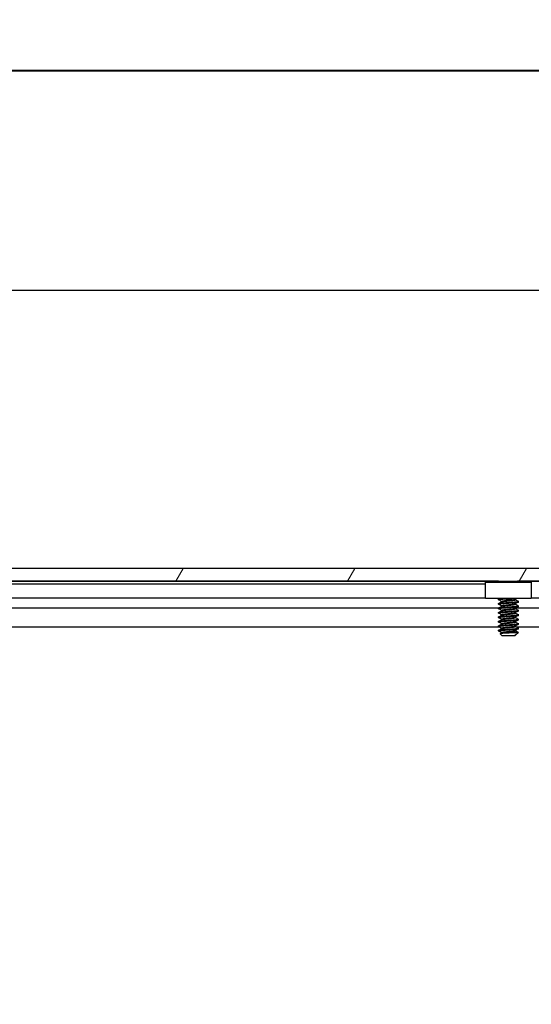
# Model space of a CAD drawing. Header units: millimetres. Extents: x 64 to 1798, y 64 to 1382.
# Tile 33 of 76: x 265 to 338, y 1242 to 1382. Entities that reach past the tile are written whole.
import ezdxf

# ---------------------------------------------------------------- set-up
doc = ezdxf.new("R2010")
doc.units = ezdxf.units.MM
doc.header["$LTSCALE"] = 6.666667
for name, color, linetype, lineweight in [('Border (ANSI)', 7, 'Continuous', 40), ('Dimension (ANSI)', 7, 'Continuous', 25), ('Hatch (ANSI)', 7, 'Continuous', 18), ('Visible (ANSI)', 7, 'Continuous', 25)]:
    doc.layers.add(name, color=color, linetype=linetype, lineweight=lineweight)
doc.styles.add('Note Text (ANSI)', font='tahoma.ttf')
doc.dimstyles.new('Default - mm (ANSI)', dxfattribs={"dimscale": 6.666667, "dimtxt": 1.75, "dimasz": 1.5, "dimexe": 2, "dimexo": 1, "dimgap": 0.8, "dimtad": 0, "dimtih": 1, "dimtoh": 1, "dimrnd": 1e-08, "dimzin": 0, "dimdsep": 46, "dimtxsty": 'Note Text (ANSI)', "dimblk": 'Filled-2', "dimcen": 0.09, "dimdle": 10, "dimclrd": 256, "dimclre": 256, "dimclrt": 256, "dimadec": 1, "dimazin": 0, "dimtfac": 1.741714, "dimtofl": 0, "dimtmove": 0, "dimatfit": 3, "dimldrblk": 'Filled-1', "dimfxl": 1, "dimtolj": 1, "dimtzin": 0, "dimlwd": -1, "dimlwe": -1, "dimarcsym": 0})

# ---------------------------------------------------------------- blocks, each defined once
blk = doc.blocks.new('Borders Default Border')
at = {"layer": 'Border (ANSI)', "flags": 128}
blk.add_lwpolyline([(9.652, 9.652), (9.652, 206.248), (269.748, 206.248), (269.748, 9.652), (9.652, 9.652)], dxfattribs=at)
blk = doc.blocks.new('Filled-2')
at = {"color": 0}
for p, q in [((0, 0), (-1, 0.167)), ((-1, 0.167), (-1, -0.167)), ((-1, 0), (0, 0)), ((-1, -0.167), (0, 0))]:
    blk.add_line(p, q, dxfattribs=at)
at = {"color": 0, "flags": 128}
blk.add_lwpolyline([(-1, -0.167), (0, 0), (-1, 0.167), (-1, -0.167)], dxfattribs=at)
at = {"color": 0}
blk.add_solid([(-1, -0.167), (0, 0), (-1, 0.167), (-1, -0.167)], dxfattribs=at)
blk = doc.blocks.new('*D14')
at = {"layer": 'Defpoints', "color": 0, "transparency": 16777216}
for p in [(644.1, 1343.69), (228.8, 1295.74), (644.1, 1295.74)]:
    blk.add_point(p, dxfattribs=at)
at = {"layer": 'Dimension (ANSI)', "transparency": 16777216}
for p, q in [((228.8, 1302.4), (228.8, 1357.02)), ((644.1, 1302.4), (644.1, 1357.02)), ((238.8, 1343.69), (388.8, 1343.69)), ((634.1, 1343.69), (484.1, 1343.69))]:
    blk.add_line(p, q, dxfattribs=at)
at = {"layer": 'Dimension (ANSI)', "transparency": 16777216, "xscale": 10, "yscale": 10, "zscale": 10, "rotation": 180}
blk.add_blockref('Filled-2', (228.8, 1343.69), dxfattribs=at)
at = {"layer": 'Dimension (ANSI)', "transparency": 16777216, "xscale": 10, "yscale": 10, "zscale": 10}
blk.add_blockref('Filled-2', (644.1, 1343.69), dxfattribs=at)
at = {"layer": 'Dimension (ANSI)', "transparency": 16777216, "char_height": 11.6667, "attachment_point": 5, "style": 'Note Text (ANSI)'}
for s, insert in [('\\A1; 415.30 mm', (436.45, 1355.1)), ('\\A1;[16.350 in]', (436.45, 1330.72))]:
    blk.add_mtext(s, dxfattribs=dict(at, insert=insert))
blk = doc.blocks.new('Filled-1')
at = {"color": 0}
for p, q in [((0, 0), (-1, 0.333)), ((-1, 0.333), (-1, -0.333)), ((-1, 0), (0, 0)), ((-1, -0.333), (0, 0))]:
    blk.add_line(p, q, dxfattribs=at)
at = {"color": 0, "flags": 128}
blk.add_lwpolyline([(-1, -0.333), (0, 0), (-1, 0.333), (-1, -0.333)], dxfattribs=at)
at = {"color": 0}
blk.add_solid([(-1, -0.333), (0, 0), (-1, 0.333), (-1, -0.333)], dxfattribs=at)

msp = doc.modelspace()

# ---------------------------------------------------------------- hatches: boundary and pattern name
at = {"layer": 'Hatch (ANSI)'}
h = msp.add_hatch(dxfattribs=at)
h.set_pattern_fill('ANSI31', color=256, scale=169.333333, angle=15, style=0)
h.set_pattern_definition([(60, (0, 0), (-18.33087, 10.58333), [])])
h.paths.add_polyline_path([(242.2804, 1304.0576), (241.0612, 1302.6551), (241.0612, 1302.2542), (631.8402, 1302.2542), (631.8402, 1302.6551), (630.621, 1304.0576)])
h.paths.add_polyline_path([(232.73, 1304.0576), (232.73, 1302.2542), (236.9972, 1302.2542), (236.9972, 1302.6551), (235.778, 1304.0576)])
h.paths.add_polyline_path([(640.1714, 1302.2542), (640.1714, 1304.0576), (637.1234, 1304.0576), (635.9042, 1302.6551), (635.9042, 1302.2542)])

# ---------------------------------------------------------------- linework, layer by layer
at = {"layer": 'Visible (ANSI)'}
for p, q in [((630.621, 1304.0576), (242.2804, 1304.0576)), ((333.4283, 1302.2286), (240.3244, 1302.2286)), ((241.0612, 1302.2542), (631.8402, 1302.2542)), ((331.6007, 1301.8476), (244.3998, 1301.8476)), ((331.6007, 1302.0976), (338.1007, 1302.0976)), ((331.6007, 1299.7976), (331.6007, 1302.0976)), ((333.4283, 1302.1526), (333.4283, 1302.232)), ((333.439, 1302.2436), (333.458, 1302.2542)), ((336.0149, 1302.0976), (336.1715, 1302.2542)), ((536.6283, 1302.2286), (336.1459, 1302.2286)), ((338.1007, 1302.0976), (338.1007, 1299.7976)), ((331.6007, 1299.8156), (243.9663, 1299.8156)), ((338.1007, 1299.7976), (331.6007, 1299.7976)), ((333.4283, 1299.6126), (333.4283, 1299.692)), ((333.4283, 1298.9776), (333.4283, 1299.057)), ((333.8579, 1299.3034), (333.8579, 1299.3745)), ((335.8435, 1299.6126), (335.8435, 1299.6838)), ((335.8435, 1298.9776), (335.8435, 1299.0488)), ((336.2731, 1299.2951), (336.2731, 1299.3745)), ((534.8007, 1299.8156), (338.1007, 1299.8156)), ((333.4283, 1298.4117), (240.022, 1298.4117)), ((333.4283, 1298.3426), (333.4283, 1298.422)), ((333.4283, 1297.7076), (333.4283, 1297.787)), ((333.8579, 1298.6684), (333.8579, 1298.7395)), ((333.8579, 1298.0334), (333.8579, 1298.1045)), ((333.8579, 1297.3984), (333.8579, 1297.4695)), ((335.8435, 1298.3426), (335.8435, 1298.4138)), ((536.6283, 1298.4117), (335.8435, 1298.4117)), ((335.8435, 1297.7076), (335.8435, 1297.7788)), ((336.2731, 1298.6601), (336.2731, 1298.7395)), ((336.2731, 1298.0251), (336.2731, 1298.1045)), ((336.2731, 1297.3901), (336.2731, 1297.4695)), ((333.4283, 1297.0726), (333.4283, 1297.152)), ((333.4283, 1296.4376), (333.4283, 1296.517)), ((333.8579, 1296.7634), (333.8579, 1296.8345)), ((333.8579, 1296.1284), (333.8579, 1296.1995)), ((335.8435, 1297.0726), (335.8435, 1297.1438)), ((335.8435, 1296.4376), (335.8435, 1296.5088)), ((336.2731, 1296.7551), (336.2731, 1296.8345)), ((336.2731, 1296.1201), (336.2731, 1296.1995)), ((333.5927, 1295.7051), (240.2103, 1295.7051)), ((333.4283, 1295.8026), (333.4283, 1295.882)), ((333.4283, 1295.1676), (333.4283, 1295.247)), ((333.9045, 1294.5326), (333.6836, 1294.7535)), ((333.8579, 1295.4934), (333.8579, 1295.5645)), ((333.8579, 1294.8584), (333.8579, 1294.9295)), ((335.8646, 1294.6156), (335.8276, 1294.5948)), ((335.8435, 1295.8026), (335.8435, 1295.8738)), ((335.8435, 1295.1676), (335.8435, 1295.2388)), ((335.8435, 1294.5793), (335.8435, 1294.6038)), ((335.9169, 1294.6527), (336.222, 1294.9578)), ((536.7927, 1295.7051), (336.0318, 1295.7051)), ((336.2731, 1295.4851), (336.2731, 1295.5645)), ((333.9045, 1294.5326), (335.7968, 1294.5326)), ((335.7894, 1294.5793), (335.8435, 1294.5793)), ((335.7968, 1294.5326), (335.8435, 1294.5793))]:
    msp.add_line(p, q, dxfattribs=at)
msp.add_ellipse((334.8507, 1299.701), major_axis=(-0.343, 0), ratio=0.10685664, start_param=0.4127074, end_param=2.72888525, dxfattribs=at)
for points, weights in [([(333.4283, 1302.1526), (333.4283, 1302.2028), (334.0841, 1302.2542)], [1, 0.872099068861, 0.988403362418]), ([(333.4283, 1302.232), (333.4283, 1302.2426), (333.4655, 1302.2542)], [1, 0.970058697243, 0.953500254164]), ([(333.439, 1302.141), (333.4283, 1302.147), (333.4283, 1302.1526)], [0.971473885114, 0.983771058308, 1]), ([(333.4283, 1299.692), (333.4283, 1299.7448), (334.1367, 1299.7976)], [1, 0.866329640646, 0.999392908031]), ([(333.439, 1299.601), (333.4283, 1299.607), (333.4283, 1299.6126)], [0.971473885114, 0.983771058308, 1]), ([(333.439, 1298.966), (333.4283, 1298.972), (333.4283, 1298.9776)], [0.971473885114, 0.983771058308, 1]), ([(336.2731, 1299.3745), (336.2731, 1299.3801), (336.2623, 1299.3861)], [1, 0.983771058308, 0.971473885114]), ([(333.439, 1298.331), (333.4283, 1298.337), (333.4283, 1298.3426)], [0.971473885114, 0.983771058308, 1]), ([(333.439, 1297.696), (333.4283, 1297.702), (333.4283, 1297.7076)], [0.971473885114, 0.983771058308, 1]), ([(336.2731, 1298.7395), (336.2731, 1298.7451), (336.2623, 1298.7511)], [1, 0.983771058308, 0.971473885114]), ([(336.2731, 1298.1045), (336.2731, 1298.1101), (336.2623, 1298.1161)], [1, 0.983771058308, 0.971473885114]), ([(336.2731, 1297.4695), (336.2731, 1297.4751), (336.2623, 1297.4811)], [1, 0.983771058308, 0.971473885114]), ([(333.439, 1297.061), (333.4283, 1297.067), (333.4283, 1297.0726)], [0.971473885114, 0.983771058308, 1]), ([(333.439, 1296.426), (333.4283, 1296.432), (333.4283, 1296.4376)], [0.971473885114, 0.983771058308, 1]), ([(336.2731, 1296.8345), (336.2731, 1296.8401), (336.2623, 1296.8461)], [1, 0.983771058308, 0.971473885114]), ([(336.2731, 1296.1995), (336.2731, 1296.2051), (336.2623, 1296.2111)], [1, 0.983771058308, 0.971473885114]), ([(333.439, 1295.791), (333.4283, 1295.797), (333.4283, 1295.8026)], [0.971473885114, 0.983771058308, 1]), ([(333.439, 1295.156), (333.4283, 1295.162), (333.4283, 1295.1676)], [0.971473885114, 0.983771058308, 1]), ([(335.7894, 1294.5793), (335.8141, 1294.5872), (335.8276, 1294.5948)], [0.941670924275, 0.948650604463, 0.961256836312]), ([(336.2731, 1295.5645), (336.2731, 1295.5701), (336.2623, 1295.5761)], [1, 0.983771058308, 0.971473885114])]:
    msp.add_rational_spline(points, weights, degree=2, dxfattribs=at)
for points in [[(333.5166, 1302.0976), (333.4907, 1302.1121), (333.4649, 1302.1265), (333.439, 1302.141)], [(333.439, 1299.7036), (333.4951, 1299.7349), (333.5511, 1299.7663), (333.6071, 1299.7976)], [(333.8579, 1299.3663), (333.7184, 1299.4448), (333.5787, 1299.5229), (333.439, 1299.601)], [(333.439, 1299.0686), (333.584, 1299.1496), (333.729, 1299.2308), (333.8737, 1299.3123)], [(333.8579, 1298.7313), (333.7184, 1298.8098), (333.5787, 1298.8879), (333.439, 1298.966)], [(336.0462, 1299.7976), (335.9733, 1299.7568), (335.9004, 1299.7158), (335.8276, 1299.6748)], [(336.2623, 1299.2835), (336.1173, 1299.2025), (335.9723, 1299.1214), (335.8276, 1299.0398)], [(335.8435, 1299.6209), (335.9829, 1299.5423), (336.1226, 1299.4642), (336.2623, 1299.3861)], [(335.8435, 1298.9859), (335.9829, 1298.9073), (336.1226, 1298.8292), (336.2623, 1298.7511)], [(333.439, 1298.4336), (333.584, 1298.5146), (333.729, 1298.5958), (333.8737, 1298.6773)], [(333.8579, 1298.0963), (333.7184, 1298.1748), (333.5787, 1298.2529), (333.439, 1298.331)], [(333.439, 1297.7986), (333.584, 1297.8796), (333.729, 1297.9608), (333.8737, 1298.0423)], [(333.8579, 1297.4613), (333.7184, 1297.5398), (333.5787, 1297.6179), (333.439, 1297.696)], [(333.439, 1297.1636), (333.584, 1297.2446), (333.729, 1297.3258), (333.8737, 1297.4073)], [(336.2623, 1298.6485), (336.1173, 1298.5675), (335.9723, 1298.4864), (335.8276, 1298.4048)], [(336.2623, 1298.0135), (336.1173, 1297.9325), (335.9723, 1297.8514), (335.8276, 1297.7698)], [(335.8435, 1298.3509), (335.9829, 1298.2723), (336.1226, 1298.1942), (336.2623, 1298.1161)], [(335.8435, 1297.7159), (335.9829, 1297.6373), (336.1226, 1297.5592), (336.2623, 1297.4811)], [(333.8579, 1296.8263), (333.7184, 1296.9048), (333.5787, 1296.9829), (333.439, 1297.061)], [(333.439, 1296.5286), (333.584, 1296.6096), (333.729, 1296.6908), (333.8737, 1296.7723)], [(333.8579, 1296.1913), (333.7184, 1296.2698), (333.5787, 1296.3479), (333.439, 1296.426)], [(333.439, 1295.8936), (333.584, 1295.9746), (333.729, 1296.0558), (333.8737, 1296.1373)], [(336.2623, 1297.3785), (336.1173, 1297.2975), (335.9723, 1297.2164), (335.8276, 1297.1348)], [(336.2623, 1296.7435), (336.1173, 1296.6625), (335.9723, 1296.5814), (335.8276, 1296.4998)], [(336.2623, 1296.1085), (336.1173, 1296.0275), (335.9723, 1295.9464), (335.8276, 1295.8648)], [(335.8435, 1297.0809), (335.9829, 1297.0023), (336.1226, 1296.9242), (336.2623, 1296.8461)], [(335.8435, 1296.4459), (335.9829, 1296.3673), (336.1226, 1296.2892), (336.2623, 1296.2111)], [(333.8579, 1295.5563), (333.7184, 1295.6348), (333.5787, 1295.7129), (333.439, 1295.791)], [(333.439, 1295.2586), (333.584, 1295.3396), (333.729, 1295.4208), (333.8737, 1295.5023)], [(333.8579, 1294.9213), (333.7184, 1294.9998), (333.5787, 1295.0779), (333.439, 1295.156)], [(333.6876, 1294.7627), (333.7497, 1294.7975), (333.8117, 1294.8324), (333.8737, 1294.8673)], [(335.7894, 1294.5793), (335.8517, 1294.606), (335.8948, 1294.6306), (335.9169, 1294.6527)], [(336.2623, 1295.4735), (336.1173, 1295.3925), (335.9723, 1295.3114), (335.8276, 1295.2298)], [(335.8435, 1295.8109), (335.9829, 1295.7323), (336.1226, 1295.6542), (336.2623, 1295.5761)], [(335.8435, 1295.1759), (335.9684, 1295.1055), (336.0935, 1295.0355), (336.2186, 1294.9655)], [(336.2186, 1294.9655), (336.2233, 1294.9629), (336.2245, 1294.9603), (336.222, 1294.9578)]]:
    msp.add_open_spline(points, degree=3, dxfattribs=at)
for points, knots in [([(334.0935, 1302.0976), (334.1012, 1302.0999), (334.109, 1302.1022), (334.2332, 1302.1378), (334.367, 1302.163), (334.5852, 1302.207), (334.7105, 1302.2309), (334.8403, 1302.2542)], [-0.078849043, -0.078849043, -0.078849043, -0.078849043, -0.0764316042, -0.0764316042, -0.0413165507, -0.0413165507, -0.0010735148, -0.0010735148, -0.0010735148, -0.0010735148]), ([(334.5365, 1299.6863), (334.4933, 1299.6968), (334.4485, 1299.7123), (334.3693, 1299.7506), (334.3336, 1299.7724), (334.3006, 1299.7976)], [0, 0, 0, 0, 0.0142453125, 0.0142453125, 0.0267228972, 0.0267228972, 0.0267228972, 0.0267228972]), ([(335.4007, 1299.7977), (335.3819, 1299.7833), (335.3622, 1299.7699), (335.3145, 1299.7416), (335.2857, 1299.7274), (335.2262, 1299.7034), (335.1951, 1299.6937), (335.1649, 1299.6863)], [0.0124956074, 0.0124956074, 0.0124956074, 0.0124956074, 0.0195994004, 0.0195994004, 0.029259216, 0.029259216, 0.0392505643, 0.0392505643, 0.0392505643, 0.0392505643]), ([(336.222, 1294.9578), (336.2152, 1294.951), (336.1833, 1294.9449), (336.1109, 1294.9341), (336.0571, 1294.9281), (335.8957, 1294.9135), (335.7768, 1294.9051), (335.5707, 1294.8932), (335.4968, 1294.8894), (335.2657, 1294.8776), (335.1001, 1294.869), (334.7668, 1294.8512), (334.6024, 1294.8423), (334.3281, 1294.827), (334.1795, 1294.8195), (333.9343, 1294.8013), (333.8483, 1294.793), (333.7496, 1294.7793), (333.7217, 1294.7741), (333.6815, 1294.7624), (333.6799, 1294.7572), (333.6836, 1294.7535)], [-0.327507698, -0.327507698, -0.327507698, -0.327507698, -0.298679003, -0.298679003, -0.265137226, -0.265137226, -0.218249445, -0.218249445, -0.194983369, -0.194983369, -0.148477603, -0.148477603, -0.102508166, -0.102508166, -0.066538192, -0.066538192, -0.038974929, -0.038974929, -0.021985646, -0.021985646, -0.000001, -0.000001, -0.000001, -0.000001])]:
    msp.add_open_spline(points, degree=3, knots=knots, dxfattribs=at)
for points, weights, knots in [([(333.4283, 1299.6126), (333.4283, 1299.6655), (334.1395, 1299.7185), (334.2622, 1299.7276), (334.3964, 1299.7376)], [1, 0.866025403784, 1, 0.974007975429, 0.958101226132], [0.5, 0.5, 0.5, 0.5104166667, 0.5104166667, 0.5124375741, 0.5124375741, 0.5124375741]), ([(333.4283, 1299.057), (333.4283, 1299.1099), (334.1395, 1299.1628), (334.8507, 1299.2157), (335.5619, 1299.2687), (336.2731, 1299.3216), (336.2731, 1299.3745)], [1, 0.866025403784, 1, 0.866025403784, 1, 0.866025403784, 1], [0.5, 0.5, 0.5, 0.5104166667, 0.5104166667, 0.5208333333, 0.5208333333, 0.53125, 0.53125, 0.53125]), ([(333.4283, 1298.9776), (333.4283, 1299.0305), (334.1395, 1299.0835), (334.8507, 1299.1364), (335.5619, 1299.1893), (336.2731, 1299.2422), (336.2731, 1299.2951)], [1, 0.866025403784, 1, 0.866025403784, 1, 0.866025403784, 1], [0.4375, 0.4375, 0.4375, 0.4479166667, 0.4479166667, 0.4583333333, 0.4583333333, 0.46875, 0.46875, 0.46875]), ([(333.8579, 1299.3745), (333.8579, 1299.4274), (334.3543, 1299.4803), (334.5846, 1299.5049), (334.8507, 1299.5332)], [1, 0.866025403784, 1, 0.933012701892, 0.933012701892], [0.5, 0.5, 0.5, 0.5104166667, 0.5104166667, 0.515625, 0.515625, 0.515625]), ([(333.8579, 1298.7395), (333.8579, 1298.7924), (334.3543, 1298.8453), (334.5846, 1298.8699), (334.8507, 1298.8982)], [1, 0.866025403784, 1, 0.933012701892, 0.933012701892], [0.4375, 0.4375, 0.4375, 0.4479166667, 0.4479166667, 0.453125, 0.453125, 0.453125]), ([(333.8737, 1299.3123), (333.9557, 1299.3585), (334.3543, 1299.401), (334.5846, 1299.4255), (334.8507, 1299.4539)], [0.961256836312, 0.889515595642, 1, 0.933012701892, 0.933012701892], [0.5018263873, 0.5018263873, 0.5018263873, 0.5104166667, 0.5104166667, 0.515625, 0.515625, 0.515625]), ([(333.8737, 1298.6773), (333.9557, 1298.7235), (334.3543, 1298.766), (334.5846, 1298.7905), (334.8507, 1298.8189)], [0.961256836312, 0.889515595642, 1, 0.933012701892, 0.933012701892], [0.4393263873, 0.4393263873, 0.4393263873, 0.4479166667, 0.4479166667, 0.453125, 0.453125, 0.453125]), ([(334.8507, 1299.5332), (335.1167, 1299.5616), (335.3471, 1299.5862), (335.7456, 1299.6286), (335.8276, 1299.6748)], [0.933012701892, 0.933012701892, 1, 0.889515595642, 0.961256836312], [0.515625, 0.515625, 0.515625, 0.5208333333, 0.5208333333, 0.5294236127, 0.5294236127, 0.5294236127]), ([(334.8507, 1299.4539), (335.1167, 1299.4822), (335.3471, 1299.5068), (335.8435, 1299.5597), (335.8435, 1299.6126)], [0.933012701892, 0.933012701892, 1, 0.866025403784, 1], [0.515625, 0.515625, 0.515625, 0.5208333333, 0.5208333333, 0.53125, 0.53125, 0.53125]), ([(334.8507, 1298.8982), (335.1167, 1298.9266), (335.3471, 1298.9512), (335.7456, 1298.9936), (335.8276, 1299.0398)], [0.933012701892, 0.933012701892, 1, 0.889515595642, 0.961256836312], [0.453125, 0.453125, 0.453125, 0.4583333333, 0.4583333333, 0.4669236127, 0.4669236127, 0.4669236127]), ([(334.8507, 1298.8189), (335.1167, 1298.8472), (335.3471, 1298.8718), (335.8435, 1298.9247), (335.8435, 1298.9776)], [0.933012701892, 0.933012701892, 1, 0.866025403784, 1], [0.453125, 0.453125, 0.453125, 0.4583333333, 0.4583333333, 0.46875, 0.46875, 0.46875]), ([(333.4283, 1298.422), (333.4283, 1298.4749), (334.1395, 1298.5278), (334.8507, 1298.5807), (335.5619, 1298.6337), (336.2731, 1298.6866), (336.2731, 1298.7395)], [1, 0.866025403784, 1, 0.866025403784, 1, 0.866025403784, 1], [0.4375, 0.4375, 0.4375, 0.4479166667, 0.4479166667, 0.4583333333, 0.4583333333, 0.46875, 0.46875, 0.46875]), ([(333.4283, 1298.3426), (333.4283, 1298.3955), (334.1395, 1298.4485), (334.8507, 1298.5014), (335.5619, 1298.5543), (336.2731, 1298.6072), (336.2731, 1298.6601)], [1, 0.866025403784, 1, 0.866025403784, 1, 0.866025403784, 1], [0.375, 0.375, 0.375, 0.3854166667, 0.3854166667, 0.3958333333, 0.3958333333, 0.40625, 0.40625, 0.40625]), ([(333.4283, 1297.787), (333.4283, 1297.8399), (334.1395, 1297.8928), (334.8507, 1297.9457), (335.5619, 1297.9987), (336.2731, 1298.0516), (336.2731, 1298.1045)], [1, 0.866025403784, 1, 0.866025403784, 1, 0.866025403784, 1], [0.375, 0.375, 0.375, 0.3854166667, 0.3854166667, 0.3958333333, 0.3958333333, 0.40625, 0.40625, 0.40625]), ([(333.4283, 1297.7076), (333.4283, 1297.7605), (334.1395, 1297.8135), (334.8507, 1297.8664), (335.5619, 1297.9193), (336.2731, 1297.9722), (336.2731, 1298.0251)], [1, 0.866025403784, 1, 0.866025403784, 1, 0.866025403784, 1], [0.3125, 0.3125, 0.3125, 0.3229166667, 0.3229166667, 0.3333333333, 0.3333333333, 0.34375, 0.34375, 0.34375]), ([(333.4283, 1297.152), (333.4283, 1297.2049), (334.1395, 1297.2578), (334.8507, 1297.3107), (335.5619, 1297.3637), (336.2731, 1297.4166), (336.2731, 1297.4695)], [1, 0.866025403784, 1, 0.866025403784, 1, 0.866025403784, 1], [0.3125, 0.3125, 0.3125, 0.3229166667, 0.3229166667, 0.3333333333, 0.3333333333, 0.34375, 0.34375, 0.34375]), ([(333.8579, 1298.1045), (333.8579, 1298.1574), (334.3543, 1298.2103), (334.5846, 1298.2349), (334.8507, 1298.2632)], [1, 0.866025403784, 1, 0.933012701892, 0.933012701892], [0.375, 0.375, 0.375, 0.3854166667, 0.3854166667, 0.390625, 0.390625, 0.390625]), ([(333.8579, 1297.4695), (333.8579, 1297.5224), (334.3543, 1297.5753), (334.5846, 1297.5999), (334.8507, 1297.6282)], [1, 0.866025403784, 1, 0.933012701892, 0.933012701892], [0.3125, 0.3125, 0.3125, 0.3229166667, 0.3229166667, 0.328125, 0.328125, 0.328125]), ([(333.8737, 1298.0423), (333.9557, 1298.0885), (334.3543, 1298.131), (334.5846, 1298.1555), (334.8507, 1298.1839)], [0.961256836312, 0.889515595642, 1, 0.933012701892, 0.933012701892], [0.3768263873, 0.3768263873, 0.3768263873, 0.3854166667, 0.3854166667, 0.390625, 0.390625, 0.390625]), ([(333.8737, 1297.4073), (333.9557, 1297.4535), (334.3543, 1297.496), (334.5846, 1297.5205), (334.8507, 1297.5489)], [0.961256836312, 0.889515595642, 1, 0.933012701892, 0.933012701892], [0.3143263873, 0.3143263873, 0.3143263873, 0.3229166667, 0.3229166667, 0.328125, 0.328125, 0.328125]), ([(334.8507, 1298.2632), (335.1167, 1298.2916), (335.3471, 1298.3162), (335.7456, 1298.3586), (335.8276, 1298.4048)], [0.933012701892, 0.933012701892, 1, 0.889515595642, 0.961256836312], [0.390625, 0.390625, 0.390625, 0.3958333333, 0.3958333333, 0.4044236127, 0.4044236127, 0.4044236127]), ([(334.8507, 1298.1839), (335.1167, 1298.2122), (335.3471, 1298.2368), (335.8435, 1298.2897), (335.8435, 1298.3426)], [0.933012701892, 0.933012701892, 1, 0.866025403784, 1], [0.390625, 0.390625, 0.390625, 0.3958333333, 0.3958333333, 0.40625, 0.40625, 0.40625]), ([(334.8507, 1297.6282), (335.1167, 1297.6566), (335.3471, 1297.6812), (335.7456, 1297.7236), (335.8276, 1297.7698)], [0.933012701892, 0.933012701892, 1, 0.889515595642, 0.961256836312], [0.328125, 0.328125, 0.328125, 0.3333333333, 0.3333333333, 0.3419236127, 0.3419236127, 0.3419236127]), ([(334.8507, 1297.5489), (335.1167, 1297.5772), (335.3471, 1297.6018), (335.8435, 1297.6547), (335.8435, 1297.7076)], [0.933012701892, 0.933012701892, 1, 0.866025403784, 1], [0.328125, 0.328125, 0.328125, 0.3333333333, 0.3333333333, 0.34375, 0.34375, 0.34375]), ([(333.4283, 1297.0726), (333.4283, 1297.1255), (334.1395, 1297.1785), (334.8507, 1297.2314), (335.5619, 1297.2843), (336.2731, 1297.3372), (336.2731, 1297.3901)], [1, 0.866025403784, 1, 0.866025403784, 1, 0.866025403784, 1], [0.25, 0.25, 0.25, 0.2604166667, 0.2604166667, 0.2708333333, 0.2708333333, 0.28125, 0.28125, 0.28125]), ([(333.4283, 1296.517), (333.4283, 1296.5699), (334.1395, 1296.6228), (334.8507, 1296.6757), (335.5619, 1296.7287), (336.2731, 1296.7816), (336.2731, 1296.8345)], [1, 0.866025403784, 1, 0.866025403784, 1, 0.866025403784, 1], [0.25, 0.25, 0.25, 0.2604166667, 0.2604166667, 0.2708333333, 0.2708333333, 0.28125, 0.28125, 0.28125]), ([(333.4283, 1296.4376), (333.4283, 1296.4905), (334.1395, 1296.5435), (334.8507, 1296.5964), (335.5619, 1296.6493), (336.2731, 1296.7022), (336.2731, 1296.7551)], [1, 0.866025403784, 1, 0.866025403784, 1, 0.866025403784, 1], [0.1875, 0.1875, 0.1875, 0.1979166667, 0.1979166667, 0.2083333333, 0.2083333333, 0.21875, 0.21875, 0.21875]), ([(333.4283, 1295.882), (333.4283, 1295.9349), (334.1395, 1295.9878), (334.8507, 1296.0407), (335.5619, 1296.0937), (336.2731, 1296.1466), (336.2731, 1296.1995)], [1, 0.866025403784, 1, 0.866025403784, 1, 0.866025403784, 1], [0.1875, 0.1875, 0.1875, 0.1979166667, 0.1979166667, 0.2083333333, 0.2083333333, 0.21875, 0.21875, 0.21875]), ([(333.4283, 1295.8026), (333.4283, 1295.8555), (334.1395, 1295.9085), (334.8507, 1295.9614), (335.5619, 1296.0143), (336.2731, 1296.0672), (336.2731, 1296.1201)], [1, 0.866025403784, 1, 0.866025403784, 1, 0.866025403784, 1], [0.125, 0.125, 0.125, 0.1354166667, 0.1354166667, 0.1458333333, 0.1458333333, 0.15625, 0.15625, 0.15625]), ([(333.8579, 1296.8345), (333.8579, 1296.8874), (334.3543, 1296.9403), (334.5846, 1296.9649), (334.8507, 1296.9932)], [1, 0.866025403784, 1, 0.933012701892, 0.933012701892], [0.25, 0.25, 0.25, 0.2604166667, 0.2604166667, 0.265625, 0.265625, 0.265625]), ([(333.8579, 1296.1995), (333.8579, 1296.2524), (334.3543, 1296.3053), (334.5846, 1296.3299), (334.8507, 1296.3582)], [1, 0.866025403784, 1, 0.933012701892, 0.933012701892], [0.1875, 0.1875, 0.1875, 0.1979166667, 0.1979166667, 0.203125, 0.203125, 0.203125]), ([(333.8737, 1296.7723), (333.9557, 1296.8185), (334.3543, 1296.861), (334.5846, 1296.8855), (334.8507, 1296.9139)], [0.961256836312, 0.889515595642, 1, 0.933012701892, 0.933012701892], [0.2518263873, 0.2518263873, 0.2518263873, 0.2604166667, 0.2604166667, 0.265625, 0.265625, 0.265625]), ([(333.8737, 1296.1373), (333.9557, 1296.1835), (334.3543, 1296.226), (334.5846, 1296.2505), (334.8507, 1296.2789)], [0.961256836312, 0.889515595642, 1, 0.933012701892, 0.933012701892], [0.1893263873, 0.1893263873, 0.1893263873, 0.1979166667, 0.1979166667, 0.203125, 0.203125, 0.203125]), ([(334.8507, 1296.9932), (335.1167, 1297.0216), (335.3471, 1297.0462), (335.7456, 1297.0886), (335.8276, 1297.1348)], [0.933012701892, 0.933012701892, 1, 0.889515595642, 0.961256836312], [0.265625, 0.265625, 0.265625, 0.2708333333, 0.2708333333, 0.2794236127, 0.2794236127, 0.2794236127]), ([(334.8507, 1296.9139), (335.1167, 1296.9422), (335.3471, 1296.9668), (335.8435, 1297.0197), (335.8435, 1297.0726)], [0.933012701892, 0.933012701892, 1, 0.866025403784, 1], [0.265625, 0.265625, 0.265625, 0.2708333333, 0.2708333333, 0.28125, 0.28125, 0.28125]), ([(334.8507, 1296.3582), (335.1167, 1296.3866), (335.3471, 1296.4112), (335.7456, 1296.4536), (335.8276, 1296.4998)], [0.933012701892, 0.933012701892, 1, 0.889515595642, 0.961256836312], [0.203125, 0.203125, 0.203125, 0.2083333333, 0.2083333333, 0.2169236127, 0.2169236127, 0.2169236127]), ([(334.8507, 1296.2789), (335.1167, 1296.3072), (335.3471, 1296.3318), (335.8435, 1296.3847), (335.8435, 1296.4376)], [0.933012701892, 0.933012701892, 1, 0.866025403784, 1], [0.203125, 0.203125, 0.203125, 0.2083333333, 0.2083333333, 0.21875, 0.21875, 0.21875]), ([(333.4283, 1295.247), (333.4283, 1295.2999), (334.1395, 1295.3528), (334.8507, 1295.4057), (335.5619, 1295.4587), (336.2731, 1295.5116), (336.2731, 1295.5645)], [1, 0.866025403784, 1, 0.866025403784, 1, 0.866025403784, 1], [0.125, 0.125, 0.125, 0.1354166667, 0.1354166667, 0.1458333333, 0.1458333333, 0.15625, 0.15625, 0.15625]), ([(333.4283, 1295.1676), (333.4283, 1295.2205), (334.1395, 1295.2735), (334.8507, 1295.3264), (335.5619, 1295.3793), (336.2731, 1295.4322), (336.2731, 1295.4851)], [1, 0.866025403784, 1, 0.866025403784, 1, 0.866025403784, 1], [0.0625, 0.0625, 0.0625, 0.0729166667, 0.0729166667, 0.0833333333, 0.0833333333, 0.09375, 0.09375, 0.09375]), ([(333.8579, 1295.5645), (333.8579, 1295.6174), (334.3543, 1295.6703), (334.5846, 1295.6949), (334.8507, 1295.7232)], [1, 0.866025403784, 1, 0.933012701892, 0.933012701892], [0.125, 0.125, 0.125, 0.1354166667, 0.1354166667, 0.140625, 0.140625, 0.140625]), ([(333.8579, 1294.9295), (333.8579, 1294.9824), (334.3543, 1295.0353), (334.5846, 1295.0599), (334.8507, 1295.0882)], [1, 0.866025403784, 1, 0.933012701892, 0.933012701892], [0.0625, 0.0625, 0.0625, 0.0729166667, 0.0729166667, 0.078125, 0.078125, 0.078125]), ([(333.8737, 1295.5023), (333.9557, 1295.5485), (334.3543, 1295.591), (334.5846, 1295.6155), (334.8507, 1295.6439)], [0.961256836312, 0.889515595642, 1, 0.933012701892, 0.933012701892], [0.1268263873, 0.1268263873, 0.1268263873, 0.1354166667, 0.1354166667, 0.140625, 0.140625, 0.140625]), ([(333.8737, 1294.8673), (333.9557, 1294.9135), (334.3543, 1294.956), (334.5846, 1294.9805), (334.8507, 1295.0089)], [0.961256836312, 0.889515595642, 1, 0.933012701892, 0.933012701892], [0.0643263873, 0.0643263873, 0.0643263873, 0.0729166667, 0.0729166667, 0.078125, 0.078125, 0.078125]), ([(334.8507, 1295.7232), (335.1167, 1295.7516), (335.3471, 1295.7762), (335.7456, 1295.8186), (335.8276, 1295.8648)], [0.933012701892, 0.933012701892, 1, 0.889515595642, 0.961256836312], [0.140625, 0.140625, 0.140625, 0.1458333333, 0.1458333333, 0.1544236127, 0.1544236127, 0.1544236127]), ([(334.8507, 1295.6439), (335.1167, 1295.6722), (335.3471, 1295.6968), (335.8435, 1295.7497), (335.8435, 1295.8026)], [0.933012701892, 0.933012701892, 1, 0.866025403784, 1], [0.140625, 0.140625, 0.140625, 0.1458333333, 0.1458333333, 0.15625, 0.15625, 0.15625]), ([(334.8507, 1295.0882), (335.1167, 1295.1166), (335.3471, 1295.1412), (335.7456, 1295.1836), (335.8276, 1295.2298)], [0.933012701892, 0.933012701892, 1, 0.889515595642, 0.961256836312], [0.078125, 0.078125, 0.078125, 0.0833333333, 0.0833333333, 0.0919236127, 0.0919236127, 0.0919236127]), ([(334.8507, 1295.0089), (335.1167, 1295.0372), (335.3471, 1295.0618), (335.8435, 1295.1147), (335.8435, 1295.1676)], [0.933012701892, 0.933012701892, 1, 0.866025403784, 1], [0.078125, 0.078125, 0.078125, 0.0833333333, 0.0833333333, 0.09375, 0.09375, 0.09375])]:
    msp.add_rational_spline(points, weights, degree=2, knots=knots, dxfattribs=at)

# ---------------------------------------------------------------- block references
at = {"xscale": 6.666666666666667, "yscale": 6.666666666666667, "zscale": 6.666666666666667}
msp.add_blockref('Borders Default Border', (0, 0), dxfattribs=at)

# ---------------------------------------------------------------- dimensions: what is measured, and where the dimension line sits
at = {"layer": 'Dimension (ANSI)'}
dim = msp.add_linear_dim(base=(644.1007, 1343.6857), p1=(228.8007, 1295.7351), p2=(644.1007, 1295.7351), text=' <> mm\\X[16.350 in]', dimstyle='Default - mm (ANSI)', override={"dimgap": 0.8, "dimtih": 0, "dimtoh": 0, "dimdec": 2, "dimpost": '', "dimtol": 0, "dimlim": 0, "dimtp": 0, "dimtm": 0, "dimtdec": 2, "dimatfit": 1}, dxfattribs=at)
dim.commit()
dim.dimension.update_dxf_attribs({"geometry": '*D14', "text_midpoint": (436.4507, 1343.6857), "dimtype": 160})

doc.saveas('drawing.dxf')
